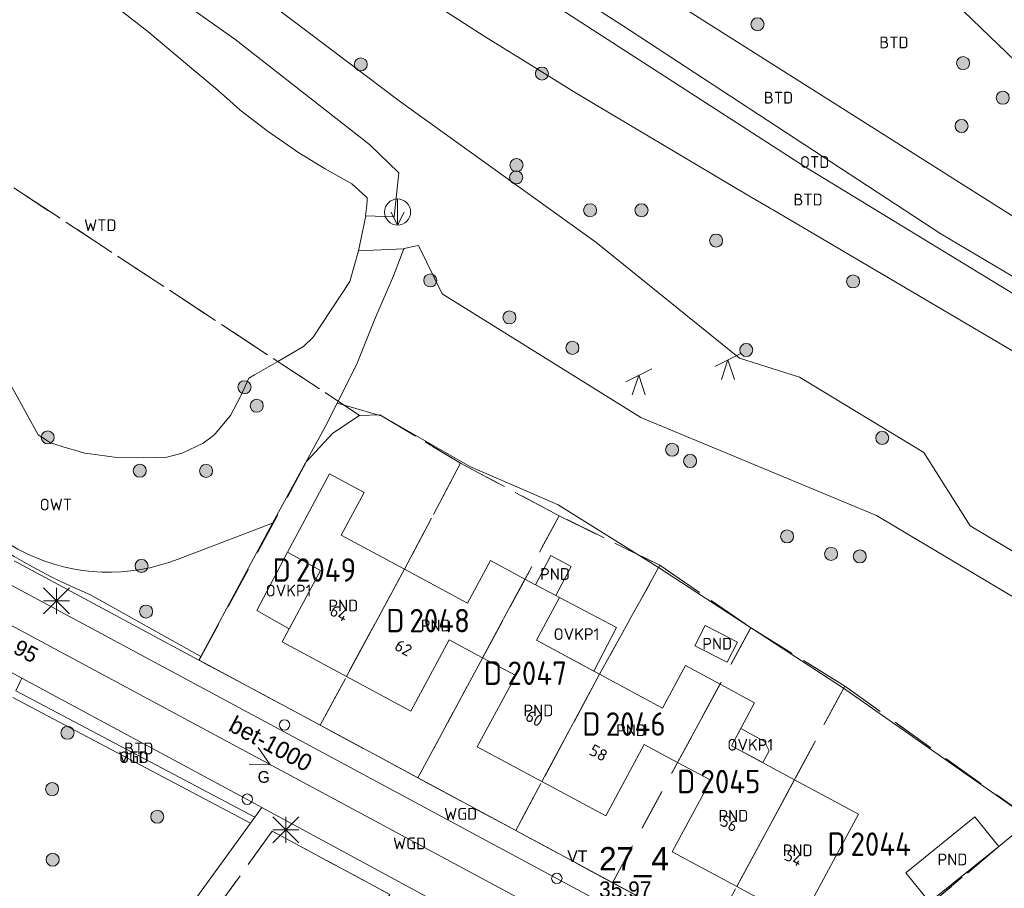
# Model space of a CAD drawing. Header units: metres. Extents: x 207644 to 210135, y 370459 to 373417.
# Tile 162 of 256: x 208632 to 208707, y 371677 to 371744. Entities that reach past the tile are written whole.
import ezdxf
from ezdxf.enums import TextEntityAlignment as Align

# ---------------------------------------------------------------- set-up
doc = ezdxf.new("R2010")
doc.units = ezdxf.units.M
doc.linetypes.add('HIDDEN2', pattern=[4.7625, 3.175, -1.5875])
for name, color, linetype in [('BTD', 7, 'Continuous'), ('combi_kolk', 7, 'Continuous'), ('CON_BxH1000x1000mm', 7, 'Continuous'), ('DMM_BxH1000x1000mm', 7, 'Continuous'), ('GB', 1, 'Continuous'), ('GB07', 1, 'Continuous'), ('GB11', 1, 'Continuous'), ('INV_BxH1000x1000mm', 7, 'Continuous'), ('KAD_Niet_vastgesteld_Perceel', 30, 'Continuous'), ('KAD_perceelnummer', 212, 'Continuous'), ('KAD_sectie', 212, 'Continuous'), ('KAD_Vastgesteld_Perceel', 212, 'Continuous'), ('KO_INSPECTIE', 7, 'Continuous'), ('NAR', 7, 'Continuous'), ('NLV_inspectieput', 7, 'Continuous'), ('NNR_inspectieput', 7, 'Continuous'), ('OTD', 7, 'Continuous'), ('OVKP1', 7, 'Continuous'), ('OWT', 7, 'Continuous'), ('PIJL', 7, 'Continuous'), ('PND', 7, 'Continuous'), ('VGO', 7, 'Continuous'), ('WGD', 7, 'Continuous'), ('WTD', 7, 'Continuous')]:
    doc.layers.add(name, color=color, linetype=linetype)
for name, color, linetype, lineweight in [('GMV', 7, 'Continuous', 25), ('GP1', 7, 'Continuous', 30), ('Q21_lantaarnpaal', 1, 'Continuous', 0), ('Q26_boom', 72, 'Continuous', 0), ('Q34_speelwerktuig', 3, 'Continuous', 0), ('Q49_afvalbak-NGDW', 8, 'Continuous', 0)]:
    doc.layers.add(name, color=color, linetype=linetype, lineweight=lineweight)
doc.styles.add('ISO', font='isocpeur.ttf', dxfattribs={"height": 1})
doc.styles.add('ISOCP', font='ISOCP.shx', dxfattribs={"height": 1.8})

# ---------------------------------------------------------------- blocks, each defined once
blk = doc.blocks.new('ACMAP_ANN_TEMPLATE_Vastgesteld_Perceelnummer')
at = {"layer": 'KAD_perceelnummer', "style": 'ISOCP'}
blk.add_attdef('Perceelnummer', text='', height=1.8, dxfattribs=at).set_placement((0, 0), align=Align.MIDDLE)
at = {"layer": 'KAD_sectie', "style": 'ISOCP'}
blk.add_attdef('sectie', text='', height=1.8, dxfattribs=at).set_placement((-2.7, 0), align=Align.MIDDLE_RIGHT)
blk = doc.blocks.new('Q21')
for p, q in [((-1, 1), (0, 0)), ((0, 1), (0, 0)), ((0, 0), (1, 1)), ((-1, 0), (0, 0)), ((-1, -1), (0, 0)), ((0, 0), (1, 0)), ((0, 0), (0, -1)), ((0, 0), (1, -1))]:
    blk.add_line(p, q)
blk = doc.blocks.new('Q26')
blk.add_hatch(color=256).paths.add_polyline_path([(-0.452, -0.01, 1), (0.548, -0.01, 1)])
blk.add_circle((0.048, -0.01), 0.5)
blk = doc.blocks.new('Q34')
for p, q in [((-1, -0.5), (1, 0.5)), ((-0.5, -1.5), (0, 0)), ((0, 0), (0.5, -1.5))]:
    blk.add_line(p, q)
blk = doc.blocks.new('Q49')
blk.add_line((0, 1), (0, -1))
blk.add_lwpolyline([(-0.5, 0), (0, -1), (0.5, 0)])
blk.add_circle((0, 0), 1)

msp = doc.modelspace()

# ---------------------------------------------------------------- linework, layer by layer
at = {"layer": 'combi_kolk', "color": 253, "lineweight": 13}
for centre in [(208651.92, 371689.86), (208649.06, 371684.16), (208672.82, 371678.08)]:
    msp.add_circle(centre, 0.4, dxfattribs=at)
at = {"layer": 'CON_BxH1000x1000mm', "color": 253, "linetype": 'Continuous', "lineweight": 13}
msp.add_lwpolyline([(208628.14, 371699), (208673.52, 371674.62)], dxfattribs=at)
at = {"layer": 'GB', "color": 253, "linetype": 'Continuous', "lineweight": 13}
for points in [[(208655.363, 371709.116), (208652.152, 371703.117)], [(208658.034, 371707.697), (208655.363, 371709.116)], [(208656.273, 371704.418), (208658.034, 371707.697)], [(208661.124, 371701.806), (208656.273, 371704.418)], [(208652.152, 371703.117), (208654.672, 371701.708)], [(208665.963, 371699.2), (208667.723, 371702.47)], [(208667.723, 371702.47), (208670.374, 371701.049)], [(208654.672, 371701.708), (208651.747, 371696.236)], [(208661.124, 371701.806), (208665.963, 371699.2)], [(208670.374, 371701.049), (208671.176, 371700.619)], [(208671.176, 371700.619), (208672.73, 371699.786)], [(208671.253, 371696.371), (208673.019, 371699.631)], [(208672.73, 371699.786), (208673.019, 371699.631)], [(208651.747, 371696.236), (208656.672, 371693.583)], [(208661.61, 371690.924), (208664.555, 371696.391)], [(208664.555, 371696.391), (208667.119, 371695.009)], [(208676.094, 371693.752), (208671.253, 371696.371)], [(208667.119, 371695.009), (208669.661, 371693.64)], [(208676.094, 371693.752), (208680.922, 371691.14)], [(208680.922, 371691.14), (208682.69, 371694.411)], [(208682.69, 371694.411), (208685.345, 371692.985)], [(208656.672, 371693.583), (208661.61, 371690.924)], [(208669.661, 371693.64), (208666.716, 371688.175)], [(208685.345, 371692.985), (208687.998, 371691.56)], [(208687.998, 371691.56), (208686.219, 371688.267)], [(208666.716, 371688.175), (208671.674, 371685.51)], [(208676.58, 371682.873), (208679.525, 371688.352)], [(208679.525, 371688.352), (208682.087, 371686.975)], [(208691.062, 371685.657), (208686.219, 371688.267)], [(208682.087, 371686.975), (208684.625, 371685.611)], [(208671.674, 371685.51), (208676.58, 371682.873)], [(208684.625, 371685.611), (208681.669, 371680.111)], [(208691.062, 371685.657), (208695.978, 371683.007)], [(208695.978, 371683.007), (208691.552, 371674.814)], [(208704.9, 371682.81), (208699.611, 371678.511)], [(208706.747, 371680.541), (208704.9, 371682.81)], [(208707.897, 371681.48), (208706.747, 371680.541)], [(208681.669, 371680.111), (208686.621, 371677.457)], [(208699.611, 371678.511), (208701.427, 371676.255)], [(208691.552, 371674.814), (208686.621, 371677.457)]]:
    msp.add_lwpolyline(points, dxfattribs=at)
at = {"layer": 'GB07', "color": 253, "linetype": 'Continuous', "lineweight": 13}
for points in [[(208661.124, 371701.806), (208656.672, 371693.583)], [(208670.374, 371701.049), (208667.119, 371695.009)], [(208671.674, 371685.51), (208676.094, 371693.752)], [(208682.087, 371686.975), (208685.345, 371692.985)], [(208691.062, 371685.657), (208686.621, 371677.457)], [(208706.747, 371680.541), (208701.427, 371676.255)]]:
    msp.add_lwpolyline(points, dxfattribs=at)
at = {"layer": 'GB11', "color": 253, "linetype": 'Continuous', "lineweight": 13}
for points in [[(208672.73, 371699.786), (208673.921, 371702.027), (208672.364, 371702.854), (208671.176, 371700.619)], [(208685.894, 371694.67), (208683.418, 371695.939), (208684.206, 371697.477), (208686.682, 371696.208), (208685.894, 371694.67)]]:
    msp.add_lwpolyline(points, dxfattribs=at)
at = {"layer": 'GMV', "color": 253, "linetype": 'Continuous', "lineweight": 13}
for points in [[(208677.768, 371743.569), (208648.034, 371762.622)], [(208648.503, 371760.684), (208691.826, 371732.708)], [(208716.635, 371732.511), (208691.415, 371756.773)], [(208648.105, 371742.488), (208638.043, 371749.625)], [(208660.817, 371737.679), (208646.743, 371748.324)], [(208659.844, 371747.5), (208667.234, 371742.719)], [(208711.172, 371726.781), (208680.737, 371746.048)], [(208641.442, 371743.071), (208638.906, 371745.031)], [(208642.391, 371742.267), (208641.442, 371743.071)], [(208702.287, 371727.547), (208677.768, 371743.569)], [(208642.891, 371741.844), (208642.391, 371742.267)], [(208658.436, 371734.397), (208648.105, 371742.488)], [(208667.234, 371742.719), (208671.453, 371740.094)], [(208645.124, 371739.964), (208642.891, 371741.844)], [(208646.641, 371738.688), (208645.124, 371739.964)], [(208671.453, 371740.094), (208673.969, 371738.531)], [(208647.95, 371737.534), (208646.641, 371738.688)], [(208673.969, 371738.531), (208675.5, 371737.625)], [(208675.815, 371726.904), (208660.817, 371737.679)], [(208675.5, 371737.625), (208687.427, 371730.548)], [(208648.516, 371737.035), (208647.95, 371737.534)], [(208650.578, 371735.438), (208648.516, 371737.035)], [(208653.105, 371733.712), (208650.578, 371735.438)], [(208660.684, 371732.233), (208658.436, 371734.397)], [(208653.663, 371733.375), (208653.105, 371733.712)], [(208653.859, 371733.257), (208653.663, 371733.375)], [(208655.042, 371732.543), (208653.859, 371733.257)], [(208657.085, 371731.389), (208655.042, 371732.543)], [(208691.826, 371732.708), (208731.98, 371708.243)], [(208660.335, 371728.842), (208660.684, 371732.233)], [(208658.196, 371730.377), (208657.085, 371731.389)], [(208658.266, 371730.313), (208658.196, 371730.377)], [(208658.235, 371729.745), (208658.254, 371730.093)], [(208658.254, 371730.093), (208658.266, 371730.311)], [(208658.266, 371730.311), (208658.266, 371730.313)], [(208687.427, 371730.548), (208689.141, 371729.531)], [(208658.146, 371728.919), (208658.235, 371729.745)], [(208689.141, 371729.531), (208689.263, 371729.466)], [(208689.263, 371729.466), (208689.375, 371729.406)], [(208689.375, 371729.406), (208719.234, 371711.813)], [(208657.594, 371726.25), (208658.15, 371728.919)], [(208658.15, 371728.919), (208658.146, 371728.919)], [(208658.15, 371728.919), (208660.318, 371728.843)], [(208660.318, 371728.843), (208660.335, 371728.842)], [(208714.029, 371720.588), (208702.287, 371727.547)], [(208657.594, 371726.25), (208656.938, 371723.875)], [(208661.077, 371726.405), (208657.594, 371726.25)], [(208660.273, 371724.33), (208661.077, 371726.405)], [(208661.077, 371726.405), (208661.094, 371726.406)], [(208661.094, 371726.406), (208661.923, 371726.59)], [(208661.923, 371726.59), (208662.197, 371726.646)], [(208662.197, 371726.646), (208664.017, 371722.93)], [(208686.83, 371718.01), (208675.815, 371726.904)], [(208658.822, 371720.941), (208660.273, 371724.33)], [(208656.938, 371723.875), (208654.109, 371719.625)], [(208664.017, 371722.93), (208679.258, 371713.461)], [(208657.437, 371717.488), (208658.822, 371720.941)], [(208633.016, 371712.125), (208628.891, 371719.563)], [(208654.109, 371719.625), (208653.375, 371718.906)], [(208653.375, 371718.906), (208651.406, 371717.75)], [(208691.439, 371716.541), (208686.83, 371718.01)], [(208651.406, 371717.75), (208649.61, 371716.713)], [(208655.964, 371714.561), (208657.437, 371717.488)], [(208649.188, 371716.469), (208648.567, 371715.107)], [(208649.61, 371716.713), (208649.188, 371716.469)], [(208700.969, 371710.777), (208691.439, 371716.541)], [(208648.547, 371715.063), (208647.766, 371713.594)], [(208648.567, 371715.107), (208648.547, 371715.063)], [(208655.046, 371712.737), (208655.964, 371714.561)], [(208655.964, 371714.561), (208656.788, 371714.323)], [(208656.788, 371714.323), (208659.422, 371713.563)], [(208647.766, 371713.594), (208646.595, 371712.201)], [(208659.422, 371713.563), (208660.442, 371712.975)], [(208679.258, 371713.461), (208697.342, 371705.931)], [(208651.006, 371705.354), (208655.046, 371712.737)], [(208660.442, 371712.975), (208666.141, 371709.688)], [(208633.582, 371711.761), (208633.016, 371712.125)], [(208646.366, 371712.002), (208645.67, 371711.48)], [(208646.531, 371712.125), (208646.366, 371712.002)], [(208646.595, 371712.201), (208646.531, 371712.125)], [(208633.959, 371711.518), (208633.582, 371711.761)], [(208635.266, 371711.094), (208633.959, 371711.518)], [(208645.67, 371711.48), (208644.063, 371710.712)], [(208636.013, 371710.885), (208635.266, 371711.094)], [(208636.312, 371710.801), (208636.013, 371710.885)], [(208636.6, 371710.721), (208636.312, 371710.801)], [(208636.835, 371710.689), (208636.6, 371710.721)], [(208639.049, 371710.385), (208636.835, 371710.689)], [(208641.094, 371710.344), (208639.049, 371710.385)], [(208642.9, 371710.416), (208641.094, 371710.344)], [(208644.063, 371710.712), (208642.9, 371710.416)], [(208704.541, 371705.134), (208700.969, 371710.777)], [(208666.141, 371709.688), (208670.522, 371707.79)], [(208670.522, 371707.79), (208672.922, 371706.75)], [(208672.922, 371706.75), (208680.625, 371701.938)], [(208697.342, 371705.931), (208773.487, 371660.564)], [(208651.006, 371705.354), (208643.756, 371702.59)], [(208651.006, 371705.354), (208645.494, 371695.099)], [(208744.889, 371681.094), (208704.541, 371705.134)], [(208631.175, 371702.448), (208645.352, 371694.835)], [(208680.625, 371701.938), (208687.766, 371697.281)], [(208656.259, 371686.985), (208630.337, 371700.911)], [(208645.494, 371695.099), (208636.972, 371699.87)], [(208687.766, 371697.281), (208694.828, 371692.688)], [(208631.761, 371693.458), (208628.261, 371695.343)], [(208645.352, 371694.835), (208645.494, 371695.099)], [(208645.352, 371694.835), (208652.761, 371690.856)], [(208631.306, 371692.48), (208631.761, 371693.458)], [(208648.774, 371684.293), (208631.761, 371693.458)], [(208649.643, 371682.788), (208631.306, 371692.48)], [(208694.828, 371692.688), (208709.344, 371682.5)], [(208649.306, 371682.323), (208631.065, 371691.964)], [(208652.761, 371690.856), (208686.01, 371672.95)], [(208685.169, 371671.415), (208656.259, 371686.985)], [(208650.18, 371683.531), (208648.774, 371684.293)], [(208650.18, 371683.531), (208649.643, 371682.788)], [(208680.465, 371667.122), (208650.18, 371683.531)], [(208649.643, 371682.788), (208649.306, 371682.323)], [(208639.728, 371669.086), (208649.306, 371682.323)]]:
    msp.add_lwpolyline(points, dxfattribs=at)
for points in [[(208636.972, 371699.87, -0.133987), (208616.84, 371715.668)], [(208624.542, 371711.817, 0.437016), (208643.756, 371702.59)]]:
    msp.add_lwpolyline(points, format="xyb", dxfattribs=at)
at = {"layer": 'GP1', "color": 253, "linetype": 'Continuous', "lineweight": 13}
for points in [[(208652.152, 371703.117), (208649.785, 371698.63)], [(208652.281, 371697.234), (208654.672, 371701.708)], [(208677.4, 371697.327), (208673.019, 371699.631)], [(208649.785, 371698.63), (208652.281, 371697.234)], [(208675.652, 371693.991), (208677.4, 371697.327)], [(208671.253, 371696.371), (208675.652, 371693.991)], [(208686.219, 371688.267), (208686.927, 371689.577)], [(208686.927, 371689.577), (208688.749, 371688.593)], [(208688.749, 371688.593), (208689.105, 371687.872)], [(208688.62, 371686.973), (208686.219, 371688.267)], [(208689.105, 371687.872), (208688.62, 371686.973)]]:
    msp.add_lwpolyline(points, dxfattribs=at)
at = {"layer": 'KAD_Niet_vastgesteld_Perceel', "color": 253, "linetype": 'HIDDEN2', "lineweight": 13}
for points in [[(208592.261, 371756.656), (208657.684, 371713.616), (208655.623, 371712.246), (208653.613, 371710.076), (208645.378, 371694.821), (208652.761, 371690.856), (208654.646, 371689.841), (208662.161, 371685.794), (208669.661, 371681.755), (208677.088, 371677.755), (208684.593, 371673.713)], [(208660.001, 371676.836), (208650.985, 371681.713), (208641.081, 371667.993)]]:
    msp.add_lwpolyline(points, dxfattribs=at)
at = {"layer": 'KAD_Vastgesteld_Perceel', "color": 253, "linetype": 'HIDDEN2', "lineweight": 13}
msp.add_lwpolyline([(208804.064, 371628.407), (208794.165, 371632.388), (208791.403, 371633.499), (208785.46, 371636.1), (208776.309, 371640.105), (208766.862, 371644.239), (208767.023, 371646.05), (208761.633, 371646.757), (208758.275, 371647.197), (208753.239, 371652.261), (208742.714, 371658.359), (208732.094, 371664.517), (208716.221, 371677.061), (208709.257, 371682.56), (208694.912, 371692.833), (208687.696, 371697.321), (208680.727, 371702.111), (208672.994, 371705.91), (208665.428, 371709.938), (208659.244, 371713.656), (208657.684, 371713.616), (208657.684, 371713.616), (208592.261, 371756.656)], dxfattribs=at)
for points in [[(208654.646, 371689.841), (208652.761, 371690.856), (208645.378, 371694.821), (208653.613, 371710.076), (208655.623, 371712.246), (208657.684, 371713.616), (208659.244, 371713.656), (208665.428, 371709.938), (208661.126, 371701.809), (208654.646, 371689.841)], [(208654.646, 371689.841), (208661.126, 371701.809), (208665.428, 371709.938), (208672.994, 371705.91), (208667.131, 371695.031), (208662.161, 371685.794), (208654.646, 371689.841)], [(208662.161, 371685.794), (208667.131, 371695.031), (208672.994, 371705.91), (208680.727, 371702.111), (208676.094, 371693.752), (208669.661, 371681.755), (208662.161, 371685.794)], [(208669.661, 371681.755), (208676.094, 371693.752), (208680.727, 371702.111), (208687.696, 371697.321), (208677.088, 371677.755), (208669.661, 371681.755)], [(208677.088, 371677.755), (208687.696, 371697.321), (208694.912, 371692.833), (208691.064, 371685.661), (208684.593, 371673.713), (208677.088, 371677.755)], [(208692.418, 371668.599), (208691.332, 371669.452), (208690.222, 371670.274), (208688.852, 371671.219), (208687.448, 371672.111), (208686.01, 371672.95), (208684.593, 371673.713), (208691.064, 371685.661), (208694.912, 371692.833), (208709.257, 371682.56), (208707.897, 371681.48), (208706.747, 371680.541), (208701.498, 371676.122), (208692.418, 371668.599)], [(208698.388, 371662.755), (208697.229, 371664.083), (208696.233, 371665.147), (208695.197, 371666.174), (208694.123, 371667.16), (208693.279, 371667.889), (208692.418, 371668.599), (208701.498, 371676.122), (208706.747, 371680.541), (208707.897, 371681.48), (208709.257, 371682.56), (208716.221, 371677.061), (208709.274, 371671.483), (208698.388, 371662.755)], [(208646.992, 371658.705), (208641.081, 371667.993), (208650.985, 371681.713), (208660.001, 371676.836), (208646.992, 371658.705)]]:
    msp.add_lwpolyline(points, close=True, dxfattribs=at)
at = {"layer": 'PIJL', "color": 253, "lineweight": 13}
msp.add_lwpolyline([(208649.9, 371688.13), (208650.83, 371686.81), (208649.22, 371686.86)], dxfattribs=at)

# ---------------------------------------------------------------- block references
at = {"layer": 'KAD_Vastgesteld_Perceel', "color": 253, "linetype": 'HIDDEN2', "lineweight": 13}
ref = msp.add_blockref('ACMAP_ANN_TEMPLATE_Vastgesteld_Perceelnummer', (208655.105, 371701.748), dxfattribs=at)
ref.add_attrib('Perceelnummer', '2049', dxfattribs={"layer": 'KAD_perceelnummer', "lineweight": 13, "height": 1.8, "style": 'ISOCP'}).set_placement((208655.105, 371701.748), align=Align.MIDDLE)
ref.add_attrib('sectie', 'D', dxfattribs={"layer": 'KAD_sectie', "lineweight": 13, "height": 1.8, "style": 'ISOCP'}).set_placement((208652.405, 371701.748), align=Align.MIDDLE_RIGHT)
ref = msp.add_blockref('ACMAP_ANN_TEMPLATE_Vastgesteld_Perceelnummer', (208663.825, 371697.866), dxfattribs=at)
ref.add_attrib('Perceelnummer', '2048', dxfattribs={"layer": 'KAD_perceelnummer', "lineweight": 13, "height": 1.8, "style": 'ISOCP'}).set_placement((208663.825, 371697.866), align=Align.MIDDLE)
ref.add_attrib('sectie', 'D', dxfattribs={"layer": 'KAD_sectie', "lineweight": 13, "height": 1.8, "style": 'ISOCP'}).set_placement((208661.125, 371697.866), align=Align.MIDDLE_RIGHT)
ref = msp.add_blockref('ACMAP_ANN_TEMPLATE_Vastgesteld_Perceelnummer', (208671.312, 371693.833), dxfattribs=at)
ref.add_attrib('Perceelnummer', '2047', dxfattribs={"layer": 'KAD_perceelnummer', "lineweight": 13, "height": 1.8, "style": 'ISOCP'}).set_placement((208671.312, 371693.833), align=Align.MIDDLE)
ref.add_attrib('sectie', 'D', dxfattribs={"layer": 'KAD_sectie', "lineweight": 13, "height": 1.8, "style": 'ISOCP'}).set_placement((208668.612, 371693.833), align=Align.MIDDLE_RIGHT)
ref = msp.add_blockref('ACMAP_ANN_TEMPLATE_Vastgesteld_Perceelnummer', (208678.868, 371689.933), dxfattribs=at)
ref.add_attrib('Perceelnummer', '2046', dxfattribs={"layer": 'KAD_perceelnummer', "lineweight": 13, "height": 1.8, "style": 'ISOCP'}).set_placement((208678.868, 371689.933), align=Align.MIDDLE)
ref.add_attrib('sectie', 'D', dxfattribs={"layer": 'KAD_sectie', "lineweight": 13, "height": 1.8, "style": 'ISOCP'}).set_placement((208676.168, 371689.933), align=Align.MIDDLE_RIGHT)
ref = msp.add_blockref('ACMAP_ANN_TEMPLATE_Vastgesteld_Perceelnummer', (208686.141, 371685.517), dxfattribs=at)
ref.add_attrib('Perceelnummer', '2045', dxfattribs={"layer": 'KAD_perceelnummer', "lineweight": 13, "height": 1.8, "style": 'ISOCP'}).set_placement((208686.141, 371685.517), align=Align.MIDDLE)
ref.add_attrib('sectie', 'D', dxfattribs={"layer": 'KAD_sectie', "lineweight": 13, "height": 1.8, "style": 'ISOCP'}).set_placement((208683.441, 371685.517), align=Align.MIDDLE_RIGHT)
ref = msp.add_blockref('ACMAP_ANN_TEMPLATE_Vastgesteld_Perceelnummer', (208697.674, 371680.716), dxfattribs=at)
ref.add_attrib('Perceelnummer', '2044', dxfattribs={"layer": 'KAD_perceelnummer', "lineweight": 13, "height": 1.8, "style": 'ISOCP'}).set_placement((208697.674, 371680.716), align=Align.MIDDLE)
ref.add_attrib('sectie', 'D', dxfattribs={"layer": 'KAD_sectie', "lineweight": 13, "height": 1.8, "style": 'ISOCP'}).set_placement((208694.974, 371680.716), align=Align.MIDDLE_RIGHT)
at = {"layer": 'Q21_lantaarnpaal', "color": 253}
for p in [(208634.416, 371699.376), (208652.013, 371681.813)]:
    msp.add_blockref('Q21', p, dxfattribs=at)
at = {"layer": 'Q26_boom', "color": 253}
for p in [(208688.168, 371743.632), (208657.723, 371740.558), (208703.946, 371740.653), (208671.631, 371739.849), (208706.992, 371737.996), (208703.826, 371735.828), (208669.675, 371732.83), (208669.649, 371731.881), (208675.321, 371729.366), (208679.266, 371729.358), (208684.995, 371727.038), (208663.058, 371723.979), (208695.503, 371723.904), (208669.133, 371721.139), (208673.965, 371718.805), (208687.308, 371718.64), (208648.803, 371715.786), (208649.745, 371714.363), (208633.699, 371711.934), (208697.737, 371711.888), (208681.616, 371710.991), (208683, 371710.122), (208640.768, 371709.38), (208645.857, 371709.363), (208690.437, 371704.339), (208693.817, 371702.991), (208696.019, 371702.806), (208640.9, 371702.068), (208641.249, 371698.572), (208635.219, 371689.265), (208634.041, 371684.945), (208642.108, 371682.826), (208634.082, 371679.529)]:
    msp.add_blockref('Q26', p, dxfattribs=at)
at = {"layer": 'Q34_speelwerktuig', "color": 253}
for p in [(208685.942, 371717.864), (208679.104, 371716.69)]:
    msp.add_blockref('Q34', p, dxfattribs=at)
at = {"layer": 'Q49_afvalbak-NGDW', "color": 253}
msp.add_blockref('Q49', (208660.598, 371729.217), dxfattribs=at)

# ---------------------------------------------------------------- texts
at = {"layer": 'BTD', "color": 253, "linetype": 'Continuous', "lineweight": 13, "style": 'ISO'}
for p in [(208698.686, 371742.232), (208689.828, 371737.991), (208692.094, 371730.175), (208640.743, 371688.056)]:
    msp.add_text('BTD', height=0.9, dxfattribs=at).set_placement(p, align=Align.MIDDLE_CENTER)
at = {"layer": 'DMM_BxH1000x1000mm', "color": 253, "lineweight": 13}
msp.add_text('bet-1000', height=1.3, rotation=331.75, dxfattribs=at).set_placement((208647.53, 371689.47))
at = {"layer": 'INV_BxH1000x1000mm', "color": 253, "lineweight": 13}
msp.add_text('31.95', height=1.2, rotation=331.75, dxfattribs=at).set_placement((208629.05, 371696.47))
at = {"layer": 'KO_INSPECTIE', "color": 253, "lineweight": 13}
for s, p in [('G', (208649.86, 371685.42)), ('VT', (208673.62, 371679.34))]:
    msp.add_text(s, height=0.9, dxfattribs=at).set_placement(p)
at = {"layer": 'NAR', "color": 253, "linetype": 'Continuous', "lineweight": 13, "style": 'ISO'}
for s, rotation, p in [('64', 331.7, (208656.105, 371698.432)), ('62', 331.7, (208661.043, 371695.773)), ('60', 331.7, (208671.09, 371690.365)), ('58', 331.7, (208676.02, 371687.715)), ('56', 331.8, (208686.045, 371682.304)), ('54', 331.8, (208690.99, 371679.653))]:
    msp.add_text(s, height=0.9, rotation=rotation, dxfattribs=at).set_placement(p, align=Align.MIDDLE_CENTER)
at = {"layer": 'NLV_inspectieput', "color": 253, "lineweight": 13}
msp.add_text('35.97', height=1.2, dxfattribs=at).set_placement((208676.06, 371676.65))
at = {"layer": 'NNR_inspectieput', "color": 253, "lineweight": 13}
msp.add_text('27_4', height=1.8, dxfattribs=at).set_placement((208676.06, 371678.69))
at = {"layer": 'OTD', "color": 253, "linetype": 'Continuous', "lineweight": 13, "style": 'ISO'}
for p in [(208692.602, 371733.056), (208640.354, 371687.376)]:
    msp.add_text('OTD', height=0.9, dxfattribs=at).set_placement(p, align=Align.MIDDLE_CENTER)
at = {"layer": 'OVKP1', "color": 253, "linetype": 'Continuous', "lineweight": 13, "style": 'ISO'}
for p in [(208652.229, 371700.169), (208674.327, 371696.826), (208687.662, 371688.335)]:
    msp.add_text('OVKP1', height=0.9, dxfattribs=at).set_placement(p, align=Align.MIDDLE_CENTER)
at = {"layer": 'OWT', "color": 253, "linetype": 'Continuous', "lineweight": 13, "style": 'ISO'}
msp.add_text('OWT', height=0.9, dxfattribs=at).set_placement((208634.375, 371706.769), align=Align.MIDDLE_CENTER)
at = {"layer": 'PND', "color": 253, "linetype": 'Continuous', "lineweight": 13, "style": 'ISO'}
for p in [(208672.68, 371701.439), (208656.436, 371699.02), (208663.523, 371697.495), (208685.123, 371696.091), (208671.405, 371690.972), (208678.51, 371689.455), (208686.366, 371682.891), (208691.3, 371680.239), (208703.179, 371679.539)]:
    msp.add_text('PND', height=0.9, dxfattribs=at).set_placement(p, align=Align.MIDDLE_CENTER)
at = {"layer": 'VGO', "color": 253, "linetype": 'Continuous', "lineweight": 13, "style": 'ISO'}
msp.add_text('VGO', height=0.9, dxfattribs=at).set_placement((208640.354, 371687.376), align=Align.MIDDLE_CENTER)
at = {"layer": 'WGD', "color": 253, "linetype": 'Continuous', "lineweight": 13, "style": 'ISO'}
for p in [(208665.441, 371683.034), (208661.52, 371680.77)]:
    msp.add_text('WGD', height=0.9, dxfattribs=at).set_placement(p, align=Align.MIDDLE_CENTER)
at = {"layer": 'WTD', "color": 253, "linetype": 'Continuous', "lineweight": 13, "style": 'ISO'}
msp.add_text('WTD', height=0.9, dxfattribs=at).set_placement((208637.789, 371728.203), align=Align.MIDDLE_CENTER)

doc.saveas('drawing.dxf')
